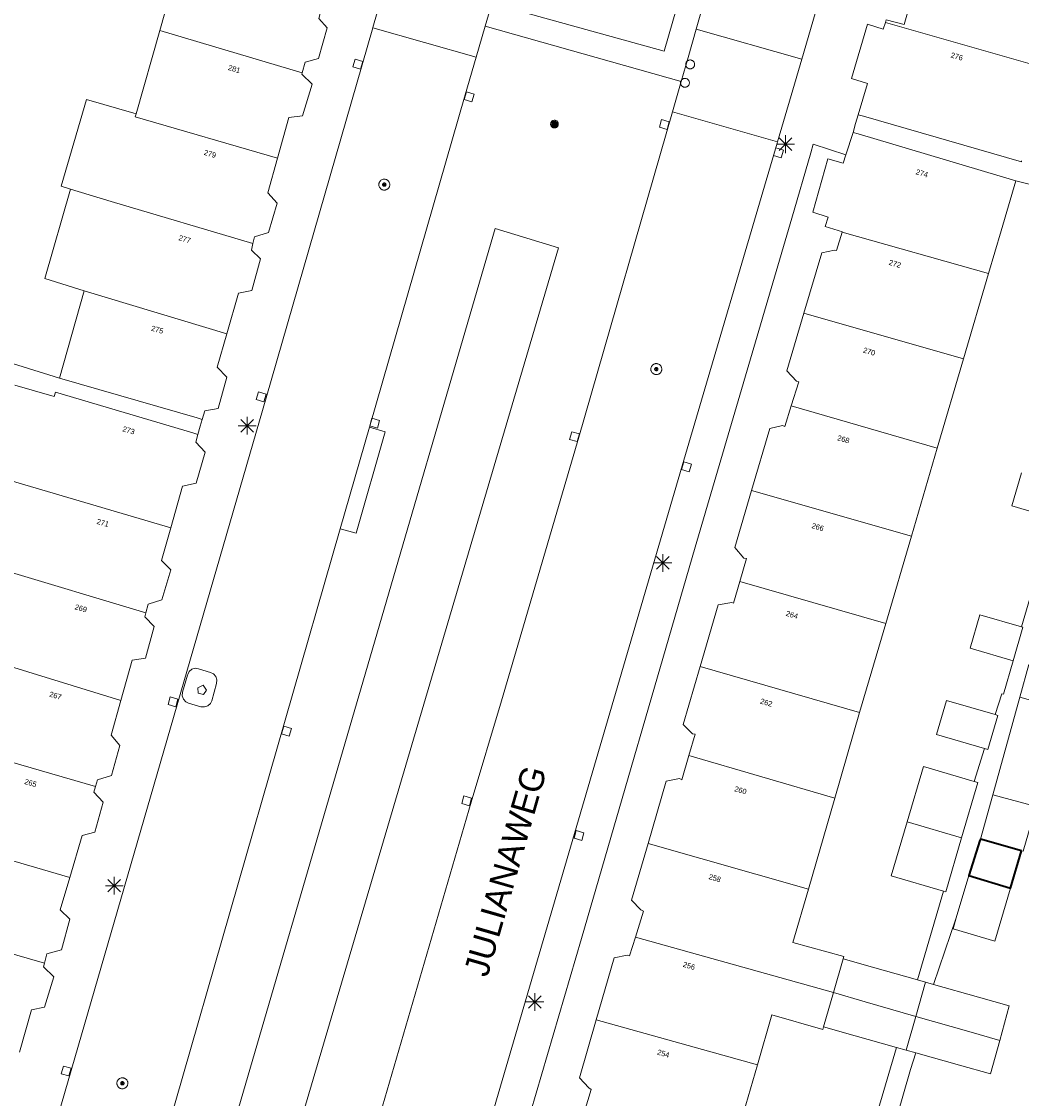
# Model space of a CAD drawing. Header units: metres. Extents: x 135779 to 137489, y 452643 to 455118.
# Tile 177 of 256: x 136614 to 136671, y 453264 to 453325. Entities that reach past the tile are written whole.
import ezdxf
from ezdxf.enums import TextEntityAlignment as Align

# ---------------------------------------------------------------- set-up
doc = ezdxf.new("R2010")
doc.units = ezdxf.units.M
for name, color, linetype, lineweight in [('KTop_BTD_Groenvoorziening_gras- en kruidachtigen', 62, 'Continuous', 13), ('KTop_GBI_Luifel', 40, 'Continuous', 40), ('KTop_NAR_Huisnummer (t)', 7, 'Continuous', 13), ('KTop_NAR_Huisnummer tijdelijk (t)', 7, 'Continuous', 13), ('KTop_ORL_Weg_Straatnaam (t)', 7, 'Continuous', 13), ('KTop_OTD_Open verharding_betonstraatstenen', 15, 'Continuous', 13), ('KTop_PAL_Afsluitpaal', 222, 'Continuous', 13), ('KTop_PAL_Lichtmast', 40, 'Continuous', 13), ('KTop_PND_Grondvlaksituatie van BAG-pand [tachy]', 1, 'Continuous', 13), ('KTop_PND_Pandscheiding', 40, 'Continuous', 13), ('KTop_PUT_Brandkraan of -put', 1, 'Continuous', 13), ('KTop_PUT_Inspectie- of rioolput', 15, 'Continuous', 13), ('KTop_PUT_Kolk', 15, 'Continuous', 13), ('KTop_VGO_Boom', 92, 'Continuous', 13), ('KTop_WGD_Rijbaan_Lokale weg', 251, 'Continuous', 13), ('KTop_WGD_Rijbaan_Lokale weg_verkeersdrempel', 40, 'Continuous', 13), ('KTop_WGD_Voetpad', 251, 'Continuous', 13), ('KTop_WGD_Voetpad_achterpad', 251, 'Continuous', 13)]:
    doc.layers.add(name, color=color, linetype=linetype, lineweight=lineweight)
doc.styles.add('Style-ROVU', font='ROVU.shx')
doc.styles.add('Style-ROVUCURSIEF', font='ROVUCURSIEF.shx')

# ---------------------------------------------------------------- blocks, each defined once
blk = doc.blocks.new('PAL_Lichtmast')
at = {"layer": 'KTop_PAL_Lichtmast'}
for p, q in [((-0.354, -0.354), (0.354, 0.354)), ((0.354, -0.354), (-0.354, 0.354)), ((0, -0.5), (0, 0.5)), ((-0.5, 0), (0.5, 0))]:
    blk.add_line(p, q, dxfattribs=at)
blk = doc.blocks.new('PAL_Afsluitpaal')
at = {"layer": 'KTop_PAL_Afsluitpaal', "flags": 128}
blk.add_lwpolyline([(0.25, 0), (0.249, 0.026), (0.245, 0.052), (0.238, 0.077), (0.228, 0.102), (0.217, 0.125), (0.202, 0.147), (0.186, 0.167), (0.167, 0.186), (0.147, 0.202), (0.125, 0.217), (0.102, 0.228), (0.077, 0.238), (0.052, 0.245), (0.026, 0.249), (0, 0.25), (-0.026, 0.249), (-0.052, 0.245), (-0.077, 0.238), (-0.102, 0.228), (-0.125, 0.217), (-0.147, 0.202), (-0.167, 0.186), (-0.186, 0.167), (-0.202, 0.147), (-0.217, 0.125), (-0.228, 0.102), (-0.238, 0.077), (-0.245, 0.052), (-0.249, 0.026), (-0.25, 0), (-0.249, -0.026), (-0.245, -0.052), (-0.238, -0.077), (-0.228, -0.102), (-0.217, -0.125), (-0.202, -0.147), (-0.186, -0.167), (-0.167, -0.186), (-0.147, -0.202), (-0.125, -0.217), (-0.102, -0.228), (-0.077, -0.238), (-0.052, -0.245), (-0.026, -0.249), (0, -0.25), (0.026, -0.249), (0.052, -0.245), (0.077, -0.238), (0.102, -0.228), (0.125, -0.217), (0.147, -0.202), (0.167, -0.186), (0.186, -0.167), (0.202, -0.147), (0.217, -0.125), (0.228, -0.102), (0.238, -0.077), (0.245, -0.052), (0.249, -0.026), (0.25, 0)], dxfattribs=at)
blk = doc.blocks.new('PUT_Kolk')
at = {"layer": 'KTop_PUT_Kolk', "flags": 128}
blk.add_lwpolyline([(0.225, -0.225), (0.225, 0.225), (-0.225, 0.225), (-0.225, -0.225), (0.225, -0.225)], dxfattribs=at)
blk = doc.blocks.new('PUT_Brandkraan_of_-put')
at = {"layer": 'KTop_PUT_Brandkraan of -put'}
for p, q in [((-0.25, 0.034), (0, 0.25)), ((-0.158, -0.25), (-0.25, 0.034)), ((0, 0.25), (0.25, 0.033)), ((0.25, 0.033), (0.158, -0.25)), ((0.158, -0.25), (-0.158, -0.25))]:
    blk.add_line(p, q, dxfattribs=at)
blk = doc.blocks.new('PUT_Inspectie-_of_rioolput')
at = {"layer": 'KTop_PUT_Inspectie- of rioolput', "flags": 128}
for points in [[(0.31, 0), (0.308, 0.032), (0.303, 0.064), (0.294, 0.095), (0.283, 0.126), (0.268, 0.155), (0.25, 0.182), (0.23, 0.207), (0.207, 0.23), (0.182, 0.25), (0.154, 0.268), (0.126, 0.283), (0.095, 0.294), (0.064, 0.303), (0.032, 0.308), (0, 0.309), (-0.032, 0.308), (-0.064, 0.303), (-0.096, 0.294), (-0.126, 0.283), (-0.155, 0.268), (-0.182, 0.25), (-0.207, 0.23), (-0.23, 0.207), (-0.25, 0.182), (-0.268, 0.154), (-0.283, 0.126), (-0.294, 0.095), (-0.303, 0.064), (-0.308, 0.032), (-0.309, 0), (-0.308, -0.032), (-0.303, -0.064), (-0.294, -0.096), (-0.283, -0.126), (-0.268, -0.155), (-0.25, -0.182), (-0.23, -0.207), (-0.207, -0.23), (-0.182, -0.25), (-0.155, -0.268), (-0.126, -0.283), (-0.096, -0.294), (-0.064, -0.303), (-0.032, -0.308), (0, -0.309), (0.032, -0.308), (0.064, -0.303), (0.095, -0.294), (0.126, -0.283), (0.155, -0.268), (0.182, -0.25), (0.207, -0.23), (0.23, -0.207), (0.25, -0.182), (0.268, -0.155), (0.283, -0.126), (0.294, -0.096), (0.303, -0.064), (0.308, -0.032), (0.31, 0)], [(0.095, 0), (0.094, 0.009), (0.092, 0.019), (0.09, 0.029), (0.086, 0.038), (0.082, 0.047), (0.076, 0.055), (0.07, 0.063), (0.063, 0.07), (0.055, 0.076), (0.047, 0.082), (0.038, 0.086), (0.029, 0.09), (0.019, 0.092), (0.009, 0.094), (0, 0.094), (-0.01, 0.094), (-0.02, 0.092), (-0.029, 0.09), (-0.039, 0.086), (-0.048, 0.082), (-0.056, 0.076), (-0.064, 0.07), (-0.071, 0.063), (-0.077, 0.055), (-0.082, 0.047), (-0.087, 0.038), (-0.09, 0.029), (-0.093, 0.019), (-0.094, 0.009), (-0.095, 0), (-0.094, -0.01), (-0.093, -0.02), (-0.09, -0.029), (-0.087, -0.039), (-0.082, -0.048), (-0.077, -0.056), (-0.071, -0.064), (-0.064, -0.071), (-0.056, -0.077), (-0.047, -0.082), (-0.039, -0.087), (-0.029, -0.09), (-0.02, -0.093), (-0.01, -0.094), (0, -0.095), (0.009, -0.094), (0.019, -0.093), (0.029, -0.09), (0.038, -0.087), (0.047, -0.082), (0.055, -0.077), (0.063, -0.071), (0.07, -0.064), (0.076, -0.056), (0.082, -0.047), (0.086, -0.039), (0.09, -0.029), (0.092, -0.02), (0.094, -0.01), (0.095, 0)], [(0.035, 0), (0.034, 0.003), (0.034, 0.007), (0.033, 0.01), (0.031, 0.014), (0.03, 0.017), (0.028, 0.02), (0.026, 0.023), (0.023, 0.026), (0.02, 0.028), (0.017, 0.03), (0.014, 0.031), (0.01, 0.033), (0.007, 0.034), (0.003, 0.034), (0, 0.034), (-0.004, 0.034), (-0.007, 0.034), (-0.011, 0.033), (-0.014, 0.031), (-0.018, 0.03), (-0.021, 0.028), (-0.023, 0.026), (-0.026, 0.023), (-0.028, 0.02), (-0.03, 0.017), (-0.032, 0.014), (-0.033, 0.01), (-0.034, 0.007), (-0.035, 0.003), (-0.035, 0), (-0.035, -0.004), (-0.034, -0.007), (-0.033, -0.011), (-0.032, -0.014), (-0.03, -0.018), (-0.028, -0.021), (-0.026, -0.023), (-0.023, -0.026), (-0.021, -0.028), (-0.017, -0.03), (-0.014, -0.032), (-0.011, -0.033), (-0.007, -0.034), (-0.004, -0.035), (0, -0.035), (0.003, -0.035), (0.007, -0.034), (0.01, -0.033), (0.014, -0.032), (0.017, -0.03), (0.02, -0.028), (0.023, -0.026), (0.026, -0.023), (0.028, -0.021), (0.03, -0.017), (0.031, -0.014), (0.033, -0.011), (0.034, -0.007), (0.034, -0.004), (0.035, 0)], [(0.01, 0.02), (0.007, 0.02), (0.005, 0.021), (0.003, 0.022), (0.001, 0.022), (-0.001, 0.022), (-0.004, 0.022), (-0.006, 0.021), (-0.008, 0.02), (-0.01, 0.019), (-0.012, 0.018), (-0.014, 0.017), (-0.016, 0.015), (-0.017, 0.013), (-0.019, 0.012), (-0.02, 0.009), (-0.021, 0.007), (-0.022, 0.005), (-0.022, 0.003), (-0.022, 0.001), (-0.022, -0.001), (-0.022, -0.004), (-0.022, -0.006), (-0.021, -0.008), (-0.02, -0.01), (-0.019, -0.012), (-0.017, -0.014), (-0.016, -0.016), (-0.014, -0.017), (-0.012, -0.019), (-0.01, -0.02), (-0.008, -0.021), (-0.006, -0.022), (-0.003, -0.022), (-0.001, -0.022), (0.001, -0.022), (0.003, -0.022), (0.005, -0.022), (0.008, -0.021), (0.01, -0.02), (0.012, -0.019), (0.014, -0.017), (0.015, -0.016), (0.017, -0.014), (0.018, -0.012), (0.02, -0.01), (0.02, -0.008), (0.021, -0.006), (0.022, -0.003), (0.022, -0.001), (0.022, 0.001), (0.022, 0.003), (0.021, 0.005), (0.02, 0.008), (0.019, 0.01), (0.018, 0.012), (0.017, 0.014), (0.015, 0.015), (0.013, 0.017), (0.012, 0.018), (0.01, 0.02)]]:
    blk.add_lwpolyline(points, dxfattribs=at)
blk = doc.blocks.new('VGO_Boom')
at = {"layer": 'KTop_VGO_Boom', "flags": 128}
for points in [[(0.215, 0), (0.214, 0.022), (0.21, 0.045), (0.204, 0.066), (0.196, 0.087), (0.186, 0.108), (0.174, 0.126), (0.16, 0.144), (0.144, 0.16), (0.126, 0.174), (0.107, 0.186), (0.087, 0.196), (0.066, 0.204), (0.045, 0.21), (0.022, 0.214), (-0.001, 0.215), (-0.023, 0.214), (-0.045, 0.21), (-0.067, 0.204), (-0.088, 0.196), (-0.108, 0.186), (-0.127, 0.174), (-0.144, 0.16), (-0.16, 0.144), (-0.174, 0.126), (-0.187, 0.107), (-0.197, 0.087), (-0.205, 0.066), (-0.211, 0.045), (-0.214, 0.022), (-0.215, -0.001), (-0.214, -0.023), (-0.211, -0.045), (-0.205, -0.067), (-0.197, -0.088), (-0.187, -0.108), (-0.174, -0.127), (-0.16, -0.144), (-0.144, -0.16), (-0.127, -0.174), (-0.108, -0.187), (-0.088, -0.197), (-0.067, -0.205), (-0.045, -0.211), (-0.023, -0.214), (0, -0.215), (0.022, -0.214), (0.045, -0.211), (0.066, -0.205), (0.087, -0.197), (0.108, -0.187), (0.126, -0.174), (0.144, -0.16), (0.16, -0.144), (0.174, -0.127), (0.186, -0.108), (0.196, -0.088), (0.204, -0.067), (0.21, -0.045), (0.214, -0.023), (0.215, -0.001)], [(0.155, 0), (0.154, 0.016), (0.152, 0.032), (0.147, 0.048), (0.142, 0.063), (0.134, 0.078), (0.125, 0.091), (0.115, 0.104), (0.104, 0.115), (0.091, 0.125), (0.077, 0.134), (0.063, 0.142), (0.048, 0.147), (0.032, 0.152), (0.016, 0.154), (-0.001, 0.155), (-0.017, 0.154), (-0.033, 0.152), (-0.048, 0.147), (-0.064, 0.142), (-0.078, 0.134), (-0.092, 0.125), (-0.104, 0.115), (-0.116, 0.104), (-0.126, 0.091), (-0.135, 0.077), (-0.142, 0.063), (-0.148, 0.048), (-0.152, 0.032), (-0.155, 0.016), (-0.155, -0.001), (-0.155, -0.017), (-0.152, -0.033), (-0.148, -0.048), (-0.142, -0.064), (-0.135, -0.078), (-0.126, -0.092), (-0.116, -0.104), (-0.104, -0.116), (-0.092, -0.126), (-0.078, -0.135), (-0.064, -0.142), (-0.048, -0.148), (-0.033, -0.152), (-0.017, -0.155), (0, -0.155), (0.016, -0.155), (0.032, -0.152), (0.048, -0.148), (0.063, -0.142), (0.078, -0.135), (0.091, -0.126), (0.104, -0.116), (0.115, -0.104), (0.125, -0.092), (0.134, -0.078), (0.142, -0.064), (0.147, -0.048), (0.152, -0.033), (0.154, -0.017), (0.155, -0.001)], [(0.095, 0), (0.094, 0.01), (0.093, 0.02), (0.09, 0.029), (0.087, 0.039), (0.082, 0.048), (0.077, 0.056), (0.071, 0.064), (0.064, 0.071), (0.056, 0.077), (0.047, 0.082), (0.039, 0.087), (0.029, 0.09), (0.02, 0.093), (0.01, 0.094), (-0.001, 0.095), (-0.01, 0.094), (-0.02, 0.093), (-0.03, 0.09), (-0.039, 0.087), (-0.048, 0.082), (-0.056, 0.077), (-0.064, 0.071), (-0.071, 0.064), (-0.077, 0.056), (-0.083, 0.047), (-0.087, 0.039), (-0.091, 0.029), (-0.093, 0.02), (-0.095, 0.01), (-0.095, -0.001), (-0.095, -0.01), (-0.093, -0.02), (-0.091, -0.03), (-0.087, -0.039), (-0.083, -0.048), (-0.077, -0.056), (-0.071, -0.064), (-0.064, -0.071), (-0.056, -0.077), (-0.048, -0.083), (-0.039, -0.087), (-0.03, -0.091), (-0.02, -0.093), (-0.01, -0.095), (0, -0.095), (0.01, -0.095), (0.02, -0.093), (0.029, -0.091), (0.039, -0.087), (0.048, -0.083), (0.056, -0.077), (0.064, -0.071), (0.071, -0.064), (0.077, -0.056), (0.082, -0.048), (0.087, -0.039), (0.09, -0.03), (0.093, -0.02), (0.094, -0.01), (0.095, -0.001)], [(0.035, 0), (0.035, 0.004), (0.034, 0.007), (0.033, 0.011), (0.032, 0.014), (0.03, 0.018), (0.028, 0.021), (0.026, 0.023), (0.023, 0.026), (0.021, 0.028), (0.017, 0.03), (0.014, 0.032), (0.011, 0.033), (0.007, 0.034), (0.004, 0.035), (-0.001, 0.035), (-0.004, 0.035), (-0.008, 0.034), (-0.011, 0.033), (-0.015, 0.032), (-0.018, 0.03), (-0.021, 0.028), (-0.024, 0.026), (-0.027, 0.023), (-0.029, 0.021), (-0.031, 0.017), (-0.032, 0.014), (-0.034, 0.011), (-0.035, 0.007), (-0.035, 0.004), (-0.035, -0.001), (-0.035, -0.004), (-0.035, -0.008), (-0.034, -0.011), (-0.032, -0.015), (-0.031, -0.018), (-0.029, -0.021), (-0.027, -0.024), (-0.024, -0.027), (-0.021, -0.029), (-0.018, -0.031), (-0.015, -0.032), (-0.011, -0.034), (-0.008, -0.035), (-0.004, -0.035), (0, -0.035), (0.004, -0.035), (0.007, -0.035), (0.011, -0.034), (0.014, -0.032), (0.018, -0.031), (0.021, -0.029), (0.023, -0.027), (0.026, -0.024), (0.028, -0.021), (0.03, -0.018), (0.032, -0.015), (0.033, -0.011), (0.034, -0.008), (0.035, -0.004), (0.035, 0)]]:
    blk.add_lwpolyline(points, dxfattribs=at)

msp = doc.modelspace()

# ---------------------------------------------------------------- linework, layer by layer
at = {"layer": 'KTop_BTD_Groenvoorziening_gras- en kruidachtigen', "flags": 128}
msp.add_lwpolyline([(136629.194, 453259.56), (136644.707, 453312.122), (136641.141, 453313.197), (136625.782, 453260.56)], dxfattribs=at)
at = {"layer": 'KTop_GBI_Luifel', "flags": 128}
msp.add_lwpolyline([(136670.801, 453278.147), (136668.489, 453278.801), (136668.464, 453278.73), (136667.835, 453276.752), (136670.191, 453276.052), (136670.801, 453278.147)], dxfattribs=at)
at = {"layer": 'KTop_OTD_Open verharding_betonstraatstenen', "flags": 128}
msp.add_lwpolyline([(136634.065, 453302.008), (136634.95, 453301.753), (136633.308, 453296.034), (136632.418, 453296.29)], dxfattribs=at)
at = {"layer": 'KTop_PND_Grondvlaksituatie van BAG-pand [tachy]', "flags": 128}
for points in [[(136623.701, 453329.475), (136622.249, 453324.356)], [(136630.267, 453321.963), (136630.449, 453322.576), (136631.194, 453322.784), (136631.687, 453324.507), (136631.214, 453325.026), (136631.314, 453325.391), (136631.786, 453327.105)], [(136664.407, 453325.831), (136664.515, 453325.802), (136664.201, 453324.696), (136663.188, 453324.953), (136663.139, 453324.812)], [(136663.139, 453324.812), (136663.009, 453324.435), (136662.126, 453324.714), (136661.218, 453321.66), (136662.136, 453321.369), (136661.609, 453319.614)], [(136622.249, 453324.356), (136620.917, 453319.66)], [(136628.886, 453317.164), (136629.527, 453319.454), (136630.298, 453319.558), (136630.83, 453321.341), (136630.247, 453321.894), (136630.267, 453321.963)], [(136620.917, 453319.66), (136618.119, 453320.468), (136616.685, 453315.583), (136617.217, 453315.423)], [(136661.609, 453319.614), (136661.897, 453319.531), (136670.797, 453316.954), (136670.812, 453317.005)], [(136661.311, 453318.618), (136660.899, 453317.348)], [(136670.483, 453315.881), (136661.598, 453318.532), (136661.311, 453318.618)], [(136660.899, 453317.348), (136660.748, 453316.882), (136659.896, 453317.118), (136659.04, 453314.126), (136659.904, 453313.835), (136659.749, 453313.313), (136660.716, 453313.017), (136660.707, 453312.988)], [(136627.499, 453312.361), (136627.591, 453312.741), (136628.376, 453312.975), (136628.859, 453314.628), (136628.341, 453315.216), (136628.886, 453317.164)], [(136617.217, 453315.423), (136615.768, 453310.383), (136617.989, 453309.691)], [(136668.949, 453310.669), (136669.653, 453313.066), (136670.483, 453315.881)], [(136660.707, 453312.988), (136660.38, 453311.964), (136660.274, 453311.989), (136659.549, 453311.836), (136658.539, 453308.424)], [(136626.023, 453307.272), (136626.678, 453309.565), (136627.428, 453309.703), (136627.932, 453311.497), (136627.409, 453311.99), (136627.499, 453312.361)], [(136667.535, 453305.853), (136668.949, 453310.669)], [(136617.989, 453309.691), (136616.599, 453304.771)], [(136658.539, 453308.424), (136657.58, 453305.185), (136658.133, 453304.597), (136658.253, 453304.573), (136657.831, 453303.221)], [(136624.645, 453302.449), (136624.786, 453302.932), (136625.536, 453303.065), (136626.018, 453304.829), (136625.485, 453305.387), (136626.023, 453307.272)], [(136666.062, 453300.838), (136667.535, 453305.853)], [(136616.599, 453304.771), (136624.357, 453302.532), (136624.645, 453302.449)], [(136624.399, 453301.607), (136624.111, 453301.693), (136616.378, 453303.991), (136616.307, 453303.739), (136614.082, 453304.386)], [(136657.831, 453303.221), (136657.468, 453302.057), (136657.332, 453302.107), (136656.622, 453301.939), (136655.6, 453298.444)], [(136622.866, 453296.343), (136623.522, 453298.694), (136624.292, 453298.862), (136624.806, 453300.61), (136624.273, 453301.174), (136624.399, 453301.607)], [(136664.602, 453295.865), (136666.062, 453300.838)], [(136670.805, 453299.447), (136670.252, 453297.586), (136672.605, 453296.892)], [(136655.6, 453298.444), (136654.658, 453295.224), (136655.161, 453294.64), (136655.317, 453294.606), (136654.936, 453293.309)], [(136621.468, 453291.556), (136621.589, 453292.047), (136622.359, 453292.29), (136622.872, 453293.983), (136622.35, 453294.492), (136622.866, 453296.343)], [(136663.16, 453290.953), (136664.602, 453295.865)], [(136654.936, 453293.309), (136654.586, 453292.096), (136654.476, 453292.14), (136653.711, 453292.012), (136652.691, 453288.532)], [(136620.06, 453286.611), (136620.691, 453288.88), (136621.441, 453289.003), (136621.94, 453290.777), (136621.412, 453291.33), (136621.468, 453291.556)], [(136670.8, 453290.769), (136668.462, 453291.44), (136667.906, 453289.554), (136670.332, 453288.855)], [(136661.685, 453285.932), (136663.16, 453290.953)], [(136670.332, 453288.855), (136670.877, 453290.747), (136670.8, 453290.769)], [(136652.691, 453288.532), (136651.732, 453285.262), (136652.269, 453284.739), (136652.41, 453284.724), (136652.061, 453283.526)], [(136671.222, 453288.642), (136670.716, 453286.797)], [(136670.716, 453286.797), (136673.06, 453286.141), (136673.593, 453287.992)], [(136618.63, 453281.77), (136618.741, 453282.145), (136619.521, 453282.382), (136619.99, 453284.071), (136619.518, 453284.663), (136620.06, 453286.611)], [(136669.321, 453285.82), (136666.58, 453286.624), (136666.016, 453284.693), (136668.719, 453283.902)], [(136660.283, 453281.116), (136661.685, 453285.932)], [(136668.719, 453283.902), (136668.903, 453283.848), (136669.466, 453285.778), (136669.321, 453285.82)], [(136652.061, 453283.526), (136651.66, 453282.154), (136651.525, 453282.214), (136650.79, 453282.066), (136649.768, 453278.565)], [(136668.141, 453282.061), (136665.281, 453282.904), (136664.358, 453279.771)], [(136667.432, 453278.879), (136668.351, 453281.999), (136668.141, 453282.061)], [(136617.179, 453276.638), (136617.876, 453279.011), (136618.597, 453279.189), (136619.066, 453280.885), (136618.534, 453281.449), (136618.63, 453281.77)], [(136658.795, 453275.986), (136660.283, 453281.116)], [(136669.195, 453281.305), (136668.489, 453278.801)], [(136668.489, 453278.801), (136670.801, 453278.147), (136670.898, 453278.12), (136671.626, 453280.645), (136669.195, 453281.305)], [(136664.358, 453279.771), (136663.464, 453276.739), (136666.413, 453275.87)], [(136649.768, 453278.565), (136648.836, 453275.374), (136649.364, 453274.816), (136649.499, 453274.756), (136649.047, 453273.288)], [(136666.413, 453275.87), (136666.535, 453275.834), (136667.432, 453278.879)], [(136615.757, 453271.828), (136615.885, 453272.342), (136616.708, 453272.577), (136617.184, 453274.288), (136616.644, 453274.817), (136617.179, 453276.638)], [(136667.129, 453274.373), (136666.948, 453273.762), (136669.305, 453273.062), (136670.191, 453276.052), (136667.835, 453276.752)], [(136667.835, 453276.752), (136667.129, 453274.373)], [(136660.761, 453272.067), (136660.797, 453272.193), (136657.924, 453272.984), (136658.795, 453275.986)], [(136649.047, 453273.288), (136648.723, 453272.234), (136648.583, 453272.264), (136647.858, 453272.126), (136646.841, 453268.633)], [(136614.337, 453266.809), (136615.028, 453269.181), (136615.753, 453269.335), (136616.288, 453271.055), (136615.705, 453271.61), (136615.757, 453271.828)], [(136664.954, 453270.879), (136662.539, 453271.563), (136660.761, 453272.067)], [(136665.387, 453270.755), (136664.954, 453270.879)], [(136665.855, 453270.624), (136665.387, 453270.755)], [(136669.58, 453267.459), (136670.117, 453269.418), (136668.378, 453269.91), (136665.855, 453270.624)], [(136655.923, 453266.089), (136656.743, 453268.916), (136659.61, 453268.084), (136659.651, 453268.225)], [(136646.841, 453268.633), (136645.891, 453265.369), (136646.427, 453264.798), (136646.553, 453264.705), (136646.183, 453263.471)], [(136659.651, 453268.225), (136661.435, 453267.725), (136663.763, 453267.072)], [(136664.856, 453266.765), (136667.306, 453266.078), (136669.066, 453265.585), (136669.58, 453267.459)], [(136663.763, 453267.072), (136664.31, 453266.918)], [(136664.31, 453266.918), (136664.856, 453266.765)], [(136654.486, 453261.136), (136655.923, 453266.089)]]:
    msp.add_lwpolyline(points, dxfattribs=at)
at = {"layer": 'KTop_PND_Pandscheiding', "flags": 128}
for points in [[(136663.139, 453324.812), (136672.341, 453322.186)], [(136622.249, 453324.356), (136630.267, 453321.963)], [(136628.886, 453317.164), (136620.867, 453319.485), (136620.917, 453319.66)], [(136617.217, 453315.423), (136619.517, 453314.728), (136627.499, 453312.361)], [(136660.707, 453312.988), (136668.949, 453310.669)], [(136626.023, 453307.272), (136617.989, 453309.691)], [(136667.535, 453305.853), (136658.539, 453308.424)], [(136666.062, 453300.838), (136657.831, 453303.221)], [(136612.839, 453299.291), (136622.866, 453296.343)], [(136655.6, 453298.444), (136664.602, 453295.865)], [(136611.539, 453294.527), (136613.328, 453293.991), (136621.468, 453291.556)], [(136663.16, 453290.953), (136654.936, 453293.309)], [(136620.06, 453286.611), (136612.061, 453289.071)], [(136652.691, 453288.532), (136661.685, 453285.932)], [(136618.63, 453281.77), (136610.642, 453284.076)], [(136652.061, 453283.526), (136660.283, 453281.116)], [(136667.432, 453278.879), (136664.358, 453279.771)], [(136609.191, 453278.971), (136617.179, 453276.638)], [(136658.795, 453275.986), (136649.768, 453278.565)], [(136607.808, 453274.107), (136615.757, 453271.828)], [(136660.215, 453270.169), (136649.047, 453273.288)], [(136660.761, 453272.067), (136660.215, 453270.169)], [(136664.844, 453268.822), (136665.387, 453270.755)], [(136660.215, 453270.169), (136659.651, 453268.225)], [(136664.844, 453268.822), (136661.987, 453269.644), (136660.215, 453270.169)], [(136664.31, 453266.918), (136664.844, 453268.822)], [(136669.58, 453267.459), (136667.833, 453267.962), (136664.844, 453268.822)], [(136646.841, 453268.633), (136655.923, 453266.089)]]:
    msp.add_lwpolyline(points, dxfattribs=at)
at = {"layer": 'KTop_WGD_Rijbaan_Lokale weg', "flags": 128}
for points in [[(136658.423, 453322.736), (136667.503, 453353.844)], [(136652.95, 453326.056), (136652.482, 453324.434)], [(136634.255, 453324.512), (136633.659, 453322.429), (136628.241, 453303.671), (136615.035, 453258.134)], [(136640.075, 453322.848), (136634.255, 453324.512)], [(136652.482, 453324.434), (136658.423, 453322.736)], [(136640.075, 453322.848), (136639.458, 453320.741), (136634.065, 453302.008)], [(136633.702, 453260.039), (136633.87, 453260.61), (136639.792, 453280.896), (136641.509, 453286.599), (136645.857, 453301.445), (136651.138, 453319.769)], [(136657.056, 453318.077), (136651.138, 453319.769)], [(136637.542, 453251.595), (136637.546, 453251.609), (136639.783, 453259.184), (136651.686, 453299.832), (136657.036, 453318.009), (136657.056, 453318.077)], [(136634.065, 453302.008), (136632.418, 453296.29)], [(136632.418, 453296.29), (136623.108, 453263.953), (136622.41, 453261.548)], [(136623.817, 453288.042), (136623.526, 453287.08), (136623.517, 453286.877), (136623.587, 453286.687), (136623.724, 453286.537), (136623.875, 453286.461), (136624.57, 453286.266), (136624.768, 453286.252), (136624.956, 453286.316), (136625.104, 453286.449), (136625.182, 453286.605), (136625.448, 453287.575), (136625.468, 453287.772), (136625.409, 453287.96), (136625.281, 453288.111), (136625.106, 453288.198), (136624.43, 453288.402), (136624.24, 453288.427), (136624.056, 453288.374), (136623.909, 453288.25), (136623.825, 453288.078), (136623.817, 453288.042)]]:
    msp.add_lwpolyline(points, dxfattribs=at)
at = {"layer": 'KTop_WGD_Rijbaan_Lokale weg_verkeersdrempel', "flags": 128}
for points in [[(136635.622, 453329.291), (136634.26, 453324.531), (136634.255, 453324.512)], [(136640.588, 453324.601), (136640.962, 453325.88)], [(136640.588, 453324.601), (136640.075, 453322.848)], [(136652.482, 453324.434), (136652.02, 453322.83), (136651.633, 453321.488)], [(136657.056, 453318.077), (136657.824, 453320.685), (136658.423, 453322.736)], [(136651.138, 453319.769), (136651.633, 453321.488)]]:
    msp.add_lwpolyline(points, dxfattribs=at)
at = {"layer": 'KTop_WGD_Voetpad', "flags": 128}
for points in [[(136640.962, 453325.88), (136650.669, 453323.194), (136651.607, 453326.451), (136652.95, 453326.056)], [(136651.633, 453321.488), (136640.588, 453324.601)], [(136661.609, 453319.614), (136661.46, 453319.116), (136661.311, 453318.618)], [(136640.804, 453248.639), (136638.984, 453249.194), (136639.519, 453251.041), (136640.579, 453254.703), (136646.006, 453273.215), (136652.411, 453295.255), (136657.861, 453313.788), (136658.927, 453317.456), (136659.069, 453317.946), (136660.899, 453317.348)], [(136624.399, 453301.607), (136624.533, 453302.064), (136624.645, 453302.449)]]:
    msp.add_lwpolyline(points, dxfattribs=at)
at = {"layer": 'KTop_WGD_Voetpad_achterpad', "flags": 128}
for points in [[(136670.483, 453315.881), (136673.415, 453315.157)], [(136616.599, 453304.771), (136604.539, 453308.535)], [(136672.605, 453296.892), (136670.8, 453290.769)], [(136670.332, 453288.855), (136669.786, 453286.963), (136669.688, 453286.99), (136669.321, 453285.82)], [(136669.195, 453281.305), (136670.716, 453286.797)], [(136668.719, 453283.902), (136668.141, 453282.061)], [(136667.835, 453276.752), (136668.464, 453278.73), (136668.489, 453278.801)], [(136666.413, 453275.87), (136664.954, 453270.879)], [(136665.855, 453270.624), (136667.129, 453274.373)], [(136663.763, 453267.072), (136661.987, 453261.071)], [(136663.08, 453260.736), (136664.557, 453265.826), (136664.856, 453266.765)]]:
    msp.add_lwpolyline(points, dxfattribs=at)

# ---------------------------------------------------------------- block references
at = {"layer": 'KTop_PAL_Afsluitpaal'}
for p in [(136652.135, 453322.447), (136651.842, 453321.409)]:
    msp.add_blockref('PAL_Afsluitpaal', p, dxfattribs=at)
at = {"layer": 'KTop_PAL_Lichtmast'}
for p in [(136657.513, 453317.953), (136627.173, 453302.093), (136650.593, 453294.363), (136619.683, 453276.183), (136643.383, 453269.633)]:
    msp.add_blockref('PAL_Lichtmast', p, dxfattribs=at)
at = {"layer": 'KTop_PUT_Brandkraan of -put', "rotation": 344.6649430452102}
msp.add_blockref('PUT_Brandkraan_of_-put', (136624.623, 453287.232), dxfattribs=at)
at = {"layer": 'KTop_PUT_Inspectie- of rioolput'}
for p, rotation in [((136634.902, 453315.674), 343.9395419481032), ((136650.228, 453305.282), 343.5993677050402), ((136620.141, 453265.051), 163.8275276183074)]:
    msp.add_blockref('PUT_Inspectie-_of_rioolput', p, dxfattribs=dict(at, rotation=rotation))
at = {"layer": 'KTop_PUT_Kolk'}
for p, rotation in [((136633.405, 453322.464), 343.8893383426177), ((136639.685, 453320.618), 163.9395419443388), ((136650.678, 453319.062), 343.9229515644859), ((136657.119, 453317.458), 163.5993677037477), ((136627.967, 453303.721), 343.8275276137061), ((136634.36, 453302.235), 163.9395419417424), ((136645.623, 453301.475), 343.6760905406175), ((136651.922, 453299.779), 163.599367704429), ((136622.995, 453286.538), 343.8275276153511), ((136629.393, 453284.892), 163.9385995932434), ((136639.543, 453280.961), 343.7261306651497), ((136645.87, 453279.009), 163.6783261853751), ((136616.98, 453265.746), 343.8275276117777)]:
    msp.add_blockref('PUT_Kolk', p, dxfattribs=dict(at, rotation=rotation))
at = {"layer": 'KTop_VGO_Boom'}
msp.add_blockref('VGO_Boom', (136644.488, 453319.084), dxfattribs=at)

# ---------------------------------------------------------------- texts
at = {"layer": 'KTop_NAR_Huisnummer (t)', "style": 'Style-ROVU'}
for s, rotation, p in [('281', 343.6, (136626.779, 453322.088)), ('279', 343.6, (136625.414, 453317.31)), ('277', 343.6, (136623.987, 453312.502)), ('275', 344.1, (136622.444, 453307.41)), ('273', 343.6, (136620.827, 453301.736)), ('271', 344.1, (136619.373, 453296.528)), ('269', 344.1, (136618.134, 453291.712)), ('267', 344.1, (136616.704, 453286.798)), ('265', 344.1, (136615.302, 453281.875))]:
    msp.add_text(s, height=0.3, rotation=rotation, dxfattribs=at).set_placement(p, align=Align.MIDDLE_RIGHT)
at = {"layer": 'KTop_NAR_Huisnummer tijdelijk (t)', "style": 'Style-ROVUCURSIEF'}
for s, p in [('276', (136666.831, 453322.988)), ('274', (136664.865, 453316.41)), ('272', (136663.343, 453311.311)), ('270', (136661.893, 453306.368)), ('268', (136660.44, 453301.426)), ('266', (136658.994, 453296.481)), ('264', (136657.543, 453291.539)), ('262', (136656.095, 453286.595)), ('260', (136654.642, 453281.654)), ('258', (136653.195, 453276.709)), ('256', (136651.742, 453271.768)), ('254', (136650.294, 453266.824))]:
    msp.add_text(s, height=0.3, rotation=343.7, dxfattribs=at).set_placement(p, align=Align.MIDDLE_LEFT)
at = {"layer": 'KTop_ORL_Weg_Straatnaam (t)', "style": 'Style-ROVU'}
msp.add_text('JULIANAWEG', height=1.4, rotation=73.97589, dxfattribs=at).set_placement((136640.713, 453270.978))

doc.saveas('drawing.dxf')
